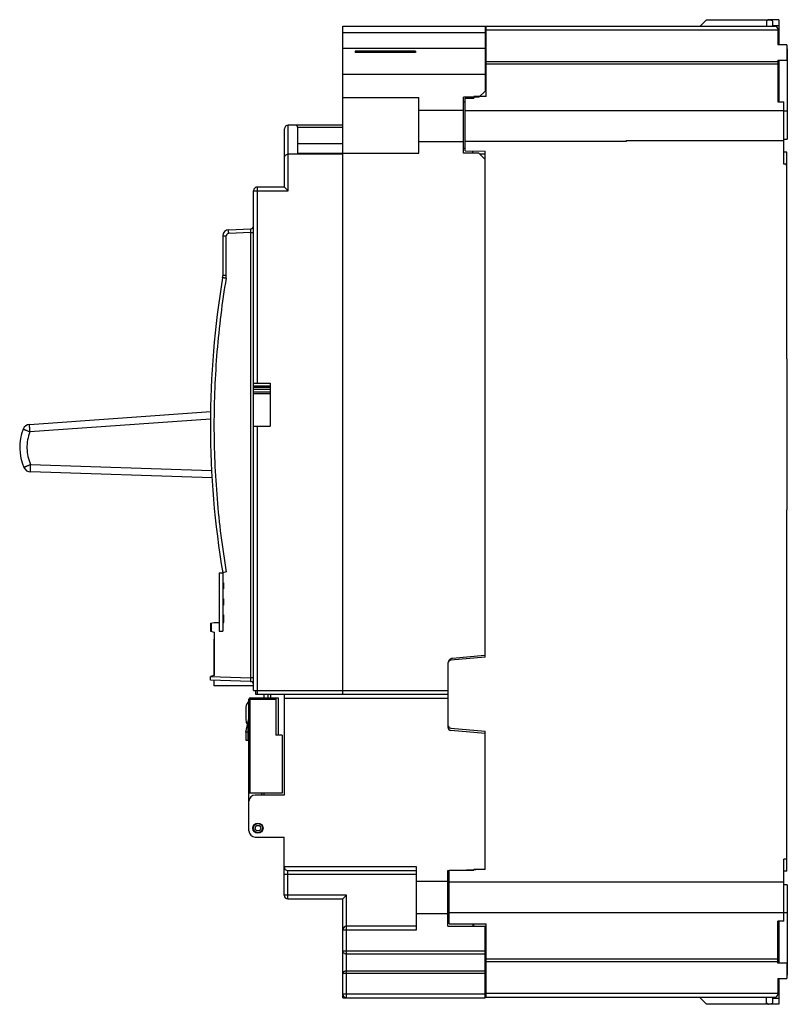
# Model space of a CAD drawing. Header units: millimetres. Extents: x 18 to 142, y 31 to 191.
import ezdxf

# ---------------------------------------------------------------- set-up
doc = ezdxf.new("R2010")
doc.units = ezdxf.units.MM
doc.header["$LTSCALE"] = 14.474251
doc.layers.get('0').update_dxf_attribs({"linetype": 'CONTINUOUS'})

msp = doc.modelspace()

# ---------------------------------------------------------------- linework, layer by layer
at = {"color": 7}
for p, q in [((70.06, 81.58), (70.06, 189.58)), ((70.06, 189.58), (140.01, 189.58)), ((93.06, 189.58), (93.06, 179.1)), ((93.26, 178.22), (93.26, 189.58)), ((128.88, 190.62), (127.84, 189.58)), ((128.88, 190.62), (138.61, 190.62)), ((138.61, 190.62), (138.61, 189.58)), ((140.61, 190.64), (138.91, 190.64)), ((139.61, 189.58), (139.61, 190.36)), ((140.61, 189.62), (139.61, 189.62)), ((140.61, 190.64), (140.61, 186.58)), ((70.06, 188.58), (93.06, 188.58)), ((93.26, 188.99), (140.41, 188.99)), ((140.41, 189.18), (140.41, 186.58)), ((140.41, 188.65), (140.61, 188.65)), ((141.91, 186.58), (140.41, 186.58)), ((141.91, 186.58), (141.91, 184.08)), ((93.06, 185.97), (70.06, 185.97)), ((72.06, 185.53), (72.06, 185.32)), ((81.81, 185.53), (72.06, 185.53)), ((81.81, 185.32), (72.06, 185.32)), ((81.81, 185.53), (81.81, 185.32)), ((141.96, 185.92), (141.91, 185.92)), ((141.91, 184.92), (141.96, 184.92)), ((141.96, 185.92), (141.96, 171.32)), ((140.41, 183.83), (93.26, 183.82)), ((140.41, 183.43), (93.26, 183.43)), ((140.41, 184.08), (140.41, 177.33)), ((140.41, 184.08), (141.91, 184.08)), ((140.61, 184.08), (140.61, 177.33)), ((70.06, 181.83), (93.06, 181.83)), ((92.06, 178.1), (93.06, 179.1)), ((70.06, 178.08), (82.36, 178.08)), ((82.36, 169.08), (82.36, 178.08)), ((89.56, 169.05), (89.56, 178.1)), ((92.06, 178.1), (89.56, 178.1)), ((89.86, 177.3), (89.56, 177.3)), ((89.86, 169.42), (89.86, 177.93)), ((89.86, 177.93), (91.26, 177.93)), ((91.06, 177.93), (91.06, 178.1)), ((91.26, 178.22), (91.26, 177.93)), ((93.26, 178.22), (91.26, 178.22)), ((140.41, 177.33), (141.41, 177.33)), ((141.41, 167.28), (141.41, 177.33)), ((89.56, 175.97), (82.36, 175.97)), ((141.41, 175.91), (89.86, 175.91)), ((141.96, 175.82), (141.41, 175.82)), ((61.21, 162.98), (61.21, 173.58)), ((70.06, 173.58), (61.21, 173.58)), ((60.61, 163.58), (60.61, 172.98)), ((62.71, 173.28), (62.71, 169.08)), ((62.71, 173.28), (70.06, 173.28)), ((70.06, 170.58), (62.71, 170.58)), ((89.86, 170.98), (115.92, 170.98)), ((115.91, 171.12), (141.41, 171.12)), ((141.41, 171.32), (141.96, 171.32)), ((61.21, 168.92), (70.06, 168.92)), ((62.71, 169.08), (82.36, 169.08)), ((89.56, 169.86), (89.86, 169.86)), ((92.06, 169.05), (89.56, 169.05)), ((89.86, 169.42), (93.06, 169.36)), ((91.06, 169.05), (91.06, 169.4)), ((93.06, 168.05), (92.06, 169.05)), ((92.15, 168.97), (93.06, 168.97)), ((93.06, 87.56), (93.06, 169.36)), ((141.91, 169.23), (141.41, 169.23)), ((141.91, 135.78), (141.91, 169.23)), ((141.91, 167.28), (141.41, 167.28)), ((141.91, 167.08), (141.71, 167.28)), ((55.61, 82.18), (55.61, 162.98)), ((55.61, 162.98), (61.21, 162.98)), ((56.21, 131.88), (56.21, 163.58)), ((60.61, 163.58), (56.21, 163.58)), ((60.61, 163.58), (61.21, 162.98)), ((51.58, 156.68), (55.13, 156.81)), ((55.13, 156.21), (51.58, 156.08)), ((55.13, 156.21), (55.13, 84.2)), ((55.13, 156.21), (55.61, 156.21)), ((50.61, 155.68), (50.61, 149.25)), ((50.61, 155.68), (51.19, 155.68)), ((51.19, 149.25), (51.19, 155.68)), ((51.19, 149.25), (50.61, 149.25)), ((141.96, 135.78), (141.91, 135.78)), ((141.96, 111.38), (141.96, 135.78)), ((55.61, 131.88), (58.31, 131.88)), ((55.61, 131.41), (58.26, 131.41)), ((58.26, 131.38), (55.61, 131.38)), ((58.26, 131.17), (55.61, 131.17)), ((55.61, 130.89), (58.26, 130.89)), ((57.61, 131.83), (57.61, 131.88)), ((58.26, 131.83), (57.61, 131.83)), ((58.26, 131.88), (58.26, 130.29)), ((58.31, 131.88), (58.31, 124.88)), ((58.26, 130.38), (55.61, 130.38)), ((58.31, 130.14), (55.61, 130.14)), ((58.26, 130.29), (58.31, 130.29)), ((19.36, 125.19), (48.66, 127.26)), ((48.63, 126.05), (19.42, 123.99)), ((55.61, 124.88), (58.31, 124.88)), ((56.21, 81.58), (56.21, 124.88)), ((19.52, 118.7), (48.81, 117.76)), ((48.88, 116.56), (19.51, 117.5)), ((141.96, 111.38), (141.91, 111.38)), ((141.91, 52.93), (141.91, 111.38)), ((50.01, 101.18), (50.01, 91.74)), ((50.01, 101.18), (50.61, 101.18)), ((51.18, 101.33), (50.61, 101.18)), ((50.61, 101.18), (50.61, 91.74)), ((50.61, 99.58), (50.81, 99.53)), ((50.81, 98.63), (50.81, 99.53)), ((50.81, 98.63), (50.61, 98.58)), ((50.61, 96.98), (50.81, 96.93)), ((50.81, 96.03), (50.61, 95.98)), ((50.81, 96.03), (50.81, 96.93)), ((50.61, 94.38), (50.81, 94.33)), ((50.81, 93.18), (50.81, 94.33)), ((48.61, 93.02), (49.21, 93.18)), ((48.61, 93.02), (48.61, 91.74)), ((48.81, 91.69), (48.81, 93.07)), ((49.21, 93.18), (50.01, 93.18)), ((50.61, 93.18), (50.81, 93.18)), ((48.61, 91.74), (49.21, 91.58)), ((49.21, 91.58), (49.21, 84.58)), ((50.01, 91.74), (50.61, 91.74)), ((49.16, 90.44), (49.16, 84.58)), ((49.16, 90.44), (49.21, 90.44)), ((93.04, 87.8), (87.79, 87.34)), ((87.06, 86.58), (87.06, 76.21)), ((93.06, 87.56), (87.52, 87.08)), ((49.21, 84.58), (48.61, 84.42)), ((48.61, 83.82), (48.61, 84.42)), ((48.63, 84.42), (55.13, 84.2)), ((55.13, 83.6), (48.61, 83.82)), ((49.16, 83.8), (49.16, 82.93)), ((55.61, 82.93), (49.16, 82.93)), ((55.61, 84.2), (55.13, 84.2)), ((55.61, 82.18), (87.06, 82.18)), ((55.91, 82.18), (55.91, 81.58)), ((55.91, 81.58), (87.06, 81.58)), ((57.26, 81.58), (57.26, 80.95)), ((58.38, 81.5), (57.91, 81.5)), ((57.91, 81.5), (57.91, 80.95)), ((58.38, 80.95), (58.38, 81.5)), ((60.56, 81.58), (60.56, 65.25)), ((54.86, 80.75), (59.21, 80.75)), ((54.86, 59.45), (54.86, 80.75)), ((55.06, 80.95), (59.58, 80.95)), ((55.06, 65.55), (55.06, 80.95)), ((59.21, 80.75), (59.21, 74.95)), ((59.58, 80.95), (59.58, 74.95)), ((60.56, 80.93), (87.06, 80.93)), ((54.36, 79.45), (54.36, 77.35)), ((54.36, 75.41), (54.86, 77.61)), ((54.66, 76.73), (54.66, 74.12)), ((54.66, 75.41), (54.36, 75.41)), ((54.36, 75.41), (54.36, 74.15)), ((60.21, 74.95), (59.21, 74.95)), ((60.21, 74.95), (60.21, 65.55)), ((87.52, 76.08), (93.06, 75.59)), ((93.06, 75.23), (87.52, 75.71)), ((93.06, 53.23), (93.06, 75.59)), ((54.36, 74.15), (54.68, 74.12)), ((60.21, 65.55), (54.86, 65.55)), ((56.91, 65.55), (56.91, 65.25)), ((57.26, 65.55), (57.26, 65.25)), ((60.56, 65.25), (55.86, 65.25)), ((56.91, 60.45), (56.91, 60.35)), ((57.14, 60), (57.06, 60)), ((55.86, 58.45), (60.56, 58.45)), ((60.56, 49.05), (60.56, 58.45)), ((141.91, 54.88), (141.41, 54.88)), ((141.41, 44.83), (141.41, 54.88)), ((81.96, 53.64), (60.56, 53.64)), ((61.16, 53.04), (81.96, 53.04)), ((61.16, 48.45), (61.16, 53.04)), ((81.96, 43.44), (81.96, 53.64)), ((87.06, 53.04), (93.06, 53.25)), ((87.06, 44.04), (87.06, 53.04)), ((87.26, 53.08), (91.26, 53.08)), ((87.26, 44.4), (87.26, 53.08)), ((91.06, 53.18), (91.06, 53.08)), ((91.14, 53.18), (91.14, 53.08)), ((93.06, 53.23), (91.26, 53.2)), ((91.26, 53.08), (91.26, 53.2)), ((141.91, 52.93), (141.41, 52.93)), ((60.56, 52.44), (81.96, 52.44)), ((87.06, 51.28), (81.96, 51.28)), ((141.41, 51.17), (87.26, 51.17)), ((141.96, 50.73), (141.41, 50.73)), ((141.96, 50.73), (141.96, 36.13)), ((70.66, 49.05), (60.56, 49.05)), ((61.16, 48.45), (70.06, 48.45)), ((70.66, 49.05), (70.06, 48.45)), ((70.06, 32.44), (70.06, 48.45)), ((70.66, 32.44), (70.66, 49.05)), ((87.26, 46.25), (141.41, 46.25)), ((141.41, 46.23), (141.96, 46.23)), ((81.96, 46.09), (87.06, 46.09)), ((141.41, 44.83), (140.41, 44.83)), ((140.41, 38.08), (140.41, 44.83)), ((140.61, 44.83), (140.61, 38.08)), ((70.06, 43.44), (81.96, 43.44)), ((81.96, 44.04), (70.66, 44.04)), ((87.06, 44.04), (93.06, 44.04)), ((87.26, 44.4), (93.26, 44.4)), ((91.06, 44.4), (91.06, 44.04)), ((91.26, 44.04), (91.26, 44.4)), ((93.06, 32.44), (93.06, 44.04)), ((93.26, 32.58), (93.26, 44.4)), ((93.06, 39.99), (70.06, 39.99)), ((93.06, 39.52), (70.66, 39.52)), ((140.41, 38.73), (93.26, 38.73)), ((93.26, 38.34), (140.41, 38.33)), ((93.06, 36.79), (70.66, 36.79)), ((141.91, 38.08), (140.41, 38.08)), ((141.91, 38.08), (141.91, 35.58)), ((141.96, 37.13), (141.91, 37.13)), ((70.66, 36.44), (93.06, 36.44)), ((140.41, 35.58), (141.91, 35.58)), ((140.41, 35.58), (140.41, 32.98)), ((140.61, 35.58), (140.61, 31.41)), ((141.91, 36.13), (141.96, 36.13)), ((70.06, 32.44), (93.06, 32.44)), ((93.06, 33.03), (70.66, 33.03)), ((93.06, 32.58), (140.01, 32.58)), ((140.41, 33.17), (93.26, 33.17)), ((127.73, 32.58), (128.88, 31.43)), ((138.61, 31.43), (138.61, 32.58)), ((139.61, 31.68), (139.61, 32.58)), ((139.61, 32.42), (140.61, 32.42)), ((140.61, 33.4), (140.41, 33.4)), ((138.61, 31.43), (128.88, 31.43)), ((140.61, 31.41), (138.91, 31.41))]:
    msp.add_line(p, q, dxfattribs=at)
for radius in [0.825, 0.75, 0.45]:
    msp.add_circle((56.31, 59.9), radius, dxfattribs=at)
for centre, radius, start, end in [((138.91, 190.34), 0.3, 90, 180), ((140.01, 189.18), 0.4, 0, 90), ((61.21, 172.98), 0.6, 90, 180), ((62.41, 173.28), 0.3, 0, 90), ((117.91, 171.08), 2, 178.785, 182.7541), ((56.21, 162.98), 0.6, 90, 180), ((51.61, 155.68), 1, 92, 179.9946), ((55.11, 157.31), 0.5, 271.9999, 360), ((193.01, 125.13), 144.4, 170.5185, 189.5471), ((48.61, 149.25), 2, 350.5185, 360), ((48.59, 149.25), 2.6, 350.5296, 359.9948), ((25.76, 121.47), 8, 158.1879, 204.0223), ((19.44, 123.99), 1.2, 94.0362, 158.188), ((19.55, 118.7), 1.2, 204.0223, 268.1741), ((87.56, 86.58), 0.5, 95, 180), ((87.86, 86.55), 0.8, 95, 149.9457), ((55.11, 83.1), 0.5, 0, 88), ((55.36, 79.45), 1, 115.5434, 180), ((55.06, 80.75), 0.2, 90, 180), ((55.36, 77.35), 1, 180, 222.8935), ((87.56, 76.58), 0.5, 180, 265), ((87.56, 76.21), 0.5, 180, 265), ((54.66, 73.92), 0.2, 0, 85), ((55.86, 64.25), 1, 90, 180), ((55.86, 59.45), 1, 180, 270), ((61.16, 53.64), 0.6, 180, 270), ((61.16, 49.05), 0.6, 180, 270), ((70.66, 43.44), 0.6, 90, 180), ((70.66, 33.04), 0.6, 180, 270), ((140.01, 32.98), 0.4, 270, 360), ((138.91, 31.71), 0.3, 180, 270)]:
    msp.add_arc(centre, radius, start, end, dxfattribs=at)
for centre, major_axis, ratio, start_param, end_param in [((138.61, 190.36), (1, 0), 0.221695, 0, 1.443584), ((52.88, 173.58), (303.66, 0), 0.008727, -1.473533, -1.44968), ((59.26, 80.75), (0, 0.2), 0.209157, 0, 1.570796), ((138.61, 31.68), (1, 0), 0.221695, -1.443584, 0)]:
    msp.add_ellipse(centre, major_axis=major_axis, ratio=ratio, start_param=start_param, end_param=end_param, dxfattribs=at)
for points, knots in [([(60.61, 168.38), (60.61, 168.44), (60.64, 168.57), (60.76, 168.74), (60.96, 168.88), (61.12, 168.92), (61.21, 168.92)], [0, 0, 0, 0, 0.20637, 0.434332, 0.698228, 1, 1, 1, 1]), ([(51.58, 156.08), (51.53, 156.08), (51.43, 156.06), (51.3, 155.97), (51.21, 155.84), (51.19, 155.73), (51.19, 155.68)], [0, 0, 0, 0, 0.24995, 0.4999, 0.749908, 1, 1, 1, 1]), ([(51.58, 156.08), (51.58, 156.12), (51.57, 156.2), (51.57, 156.31), (51.57, 156.41), (51.57, 156.5), (51.57, 156.57), (51.57, 156.61), (51.57, 156.64), (51.57, 156.65), (51.57, 156.67), (51.58, 156.68), (51.58, 156.68), (51.58, 156.68)], [0, 0, 0, 0, 0.194299, 0.381859, 0.554391, 0.705525, 0.829649, 0.880129, 0.922156, 0.955273, 0.97928, 0.994077, 1, 1, 1, 1]), ([(55.13, 156.21), (55.13, 156.25), (55.13, 156.32), (55.14, 156.43), (55.14, 156.54), (55.14, 156.63), (55.14, 156.69), (55.14, 156.73), (55.14, 156.76), (55.14, 156.78), (55.13, 156.79), (55.13, 156.8), (55.13, 156.81), (55.13, 156.81)], [0, 0, 0, 0, 0.195092, 0.382616, 0.555556, 0.706902, 0.830316, 0.880369, 0.92216, 0.955323, 0.979504, 0.99439, 1, 1, 1, 1]), ([(51.16, 148.82), (50.5, 144.9), (49.52, 137), (49.03, 125.07), (49.53, 113.15), (50.52, 105.25), (51.18, 101.33)], [0, 0, 0, 0, 0.249999, 0.5, 0.750001, 1, 1, 1, 1]), ([(51.16, 148.82), (51.12, 148.82), (51.05, 148.83), (50.95, 148.85), (50.85, 148.87), (50.77, 148.88), (50.71, 148.89), (50.68, 148.9), (50.65, 148.9), (50.63, 148.91), (50.61, 148.91), (50.6, 148.91), (50.59, 148.91), (50.59, 148.92), (50.59, 148.92), (50.59, 148.92)], [0, 0, 0, 0, 0.184358, 0.371166, 0.549926, 0.708969, 0.777515, 0.837575, 0.888587, 0.929985, 0.96139, 0.98316, 0.990604, 0.995843, 1, 1, 1, 1]), ([(18.33, 124.44), (18.33, 124.44), (18.33, 124.44), (18.33, 124.44), (18.33, 124.44), (18.34, 124.43), (18.34, 124.43), (18.35, 124.43), (18.36, 124.42), (18.38, 124.42), (18.39, 124.41), (18.42, 124.4), (18.46, 124.38), (18.51, 124.36), (18.58, 124.33), (18.65, 124.3), (18.73, 124.27), (18.85, 124.22), (19.01, 124.16), (19.21, 124.08), (19.35, 124.02), (19.42, 123.99)], [0, 0, 0, 0, 0.000357, 0.001278, 0.002789, 0.004894, 0.010882, 0.019236, 0.029942, 0.042978, 0.058307, 0.075891, 0.11767, 0.167928, 0.226179, 0.291893, 0.364437, 0.443146, 0.615983, 0.803982, 1, 1, 1, 1]), ([(19.42, 123.99), (19.41, 124.07), (19.4, 124.22), (19.39, 124.44), (19.38, 124.62), (19.37, 124.75), (19.37, 124.83), (19.36, 124.91), (19.36, 124.98), (19.36, 125.04), (19.36, 125.09), (19.36, 125.13), (19.36, 125.15), (19.36, 125.16), (19.36, 125.17), (19.36, 125.18), (19.36, 125.19), (19.36, 125.19), (19.36, 125.19)], [0, 0, 0, 0, 0.194945, 0.382418, 0.555144, 0.633907, 0.706557, 0.772413, 0.830827, 0.881256, 0.923206, 0.956283, 0.969398, 0.980184, 0.98862, 0.994701, 0.998444, 1, 1, 1, 1]), ([(19.42, 123.99), (19.25, 123.57), (19, 122.69), (18.89, 121.33), (19.05, 119.98), (19.34, 119.11), (19.52, 118.7)], [0, 0, 0, 0, 0.250006, 0.5, 0.749994, 1, 1, 1, 1]), ([(19.52, 118.7), (19.45, 118.66), (19.31, 118.6), (19.11, 118.51), (18.96, 118.44), (18.84, 118.39), (18.76, 118.36), (18.69, 118.32), (18.63, 118.29), (18.58, 118.27), (18.54, 118.25), (18.51, 118.24), (18.5, 118.23), (18.48, 118.23), (18.47, 118.22), (18.46, 118.22), (18.46, 118.21), (18.45, 118.21), (18.45, 118.21), (18.45, 118.21), (18.45, 118.21), (18.45, 118.21)], [0, 0, 0, 0, 0.196017, 0.384014, 0.556851, 0.635559, 0.708103, 0.773817, 0.832068, 0.882327, 0.924106, 0.94169, 0.95702, 0.970056, 0.980763, 0.989117, 0.995106, 0.997211, 0.998722, 0.999643, 1, 1, 1, 1]), ([(19.51, 117.5), (19.51, 117.5), (19.51, 117.5), (19.5, 117.5), (19.5, 117.51), (19.5, 117.52), (19.5, 117.53), (19.5, 117.56), (19.5, 117.59), (19.5, 117.64), (19.5, 117.7), (19.5, 117.77), (19.5, 117.85), (19.5, 117.94), (19.5, 118.07), (19.51, 118.24), (19.51, 118.47), (19.52, 118.62), (19.52, 118.7)], [0, 0, 0, 0, 0.001556, 0.005299, 0.01138, 0.019816, 0.030602, 0.043717, 0.076794, 0.118744, 0.169174, 0.227588, 0.293444, 0.366094, 0.444857, 0.617582, 0.805055, 1, 1, 1, 1]), ([(55.13, 83.6), (55.13, 83.6), (55.13, 83.6), (55.13, 83.61), (55.14, 83.62), (55.14, 83.64), (55.14, 83.67), (55.14, 83.71), (55.14, 83.78), (55.14, 83.87), (55.14, 83.97), (55.13, 84.08), (55.13, 84.16), (55.13, 84.2)], [0, 0, 0, 0, 0.005588, 0.020459, 0.044636, 0.077803, 0.119605, 0.169675, 0.293138, 0.444537, 0.617509, 0.805011, 1, 1, 1, 1]), ([(54.86, 75.43), (54.86, 75.43), (54.86, 75.42), (54.85, 75.42), (54.83, 75.42), (54.79, 75.41), (54.74, 75.41), (54.69, 75.41), (54.66, 75.41)], [0, 0, 0, 0, 0.028487, 0.087757, 0.180235, 0.30318, 0.622902, 1, 1, 1, 1]), ([(70.66, 39.52), (70.59, 39.52), (70.43, 39.54), (70.24, 39.64), (70.1, 39.8), (70.06, 39.93), (70.06, 39.99)], [0, 0, 0, 0, 0.276614, 0.538452, 0.777844, 1, 1, 1, 1]), ([(70.66, 36.79), (70.59, 36.79), (70.44, 36.78), (70.27, 36.72), (70.17, 36.64), (70.11, 36.58), (70.07, 36.52), (70.06, 36.47), (70.06, 36.45)], [0, 0, 0, 0, 0.306743, 0.583509, 0.704367, 0.812383, 0.909557, 1, 1, 1, 1]), ([(70.06, 36.45), (70.06, 36.45), (70.07, 36.45), (70.08, 36.45), (70.09, 36.45), (70.11, 36.44), (70.14, 36.44), (70.18, 36.44), (70.24, 36.44), (70.33, 36.44), (70.44, 36.44), (70.55, 36.44), (70.62, 36.44), (70.66, 36.44)], [0, 0, 0, 0, 0.005136, 0.019651, 0.043512, 0.076563, 0.118567, 0.169049, 0.293285, 0.444679, 0.61754, 0.805428, 1, 1, 1, 1]), ([(70.66, 33.03), (70.62, 33.03), (70.55, 33.03), (70.44, 33.03), (70.33, 33.03), (70.24, 33.03), (70.18, 33.03), (70.14, 33.03), (70.11, 33.03), (70.09, 33.04), (70.08, 33.04), (70.07, 33.04), (70.06, 33.04), (70.06, 33.04)], [0, 0, 0, 0, 0.194572, 0.38246, 0.555321, 0.706715, 0.830951, 0.881433, 0.923437, 0.956488, 0.980349, 0.994864, 1, 1, 1, 1])]:
    msp.add_open_spline(points, degree=3, knots=knots, dxfattribs=at)

doc.saveas('drawing.dxf')
